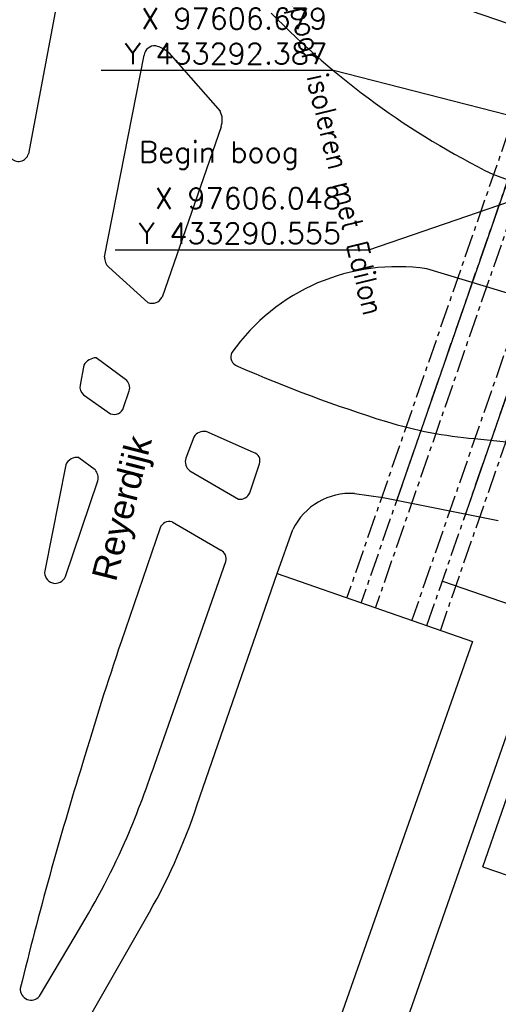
# Model space of a CAD drawing. Header units: millimetres. Extents: x 96940 to 101272, y 432237 to 434659.
# Tile 184 of 256: x 97579 to 97602, y 433251 to 433298. Entities that reach past the tile are written whole.
import ezdxf
from ezdxf.enums import TextEntityAlignment as Align

# ---------------------------------------------------------------- set-up
doc = ezdxf.new("R2010")
doc.units = ezdxf.units.MM
doc.linetypes.add('ACAD_ISO02W100', pattern=[15, 12, -3])
doc.linetypes.add('CENTER', pattern=[35.225022, 22.015639, -4.403128, 4.403128, -4.403128])
for name, color, linetype in [('As', 2, 'ACAD_ISO02W100'), ('Ondergrond_Nieuw_IP', 8, 'Continuous'), ('R_BN_T_N_Constructiecodes', 7, 'Continuous'), ('R_BN_T_N_Hartspoor', 1, 'CENTER'), ('R_BN_T_N_HOOGTELIJN', 7, 'Continuous'), ('R_BN_T_N_Kokersysteem_tekst', 7, 'Continuous')]:
    doc.layers.add(name, color=color, linetype=linetype)
doc.layers.add('R_BN_T_N_Coordinaten', color=7, linetype='Continuous', lineweight=25)
doc.styles.add('DSV_ARIAL', font='arial.ttf')
doc.styles.add('ISO', font='iso.shx')
doc.styles.get("Standard").update_dxf_attribs({"font": 'romans.shx'})
doc.dimstyles.new('RET 1-500', dxfattribs={"dimtxt": 1, "dimasz": 1, "dimexe": 0.3, "dimexo": 0, "dimgap": 0.3, "dimtad": 1, "dimdec": 3, "dimzin": 1, "dimtxsty": 'Standard', "dimcen": 0, "dimclrd": 1, "dimclre": 1, "dimclrt": 7, "dimaunit": 2, "dimadec": 4, "dimazin": 0, "dimtfac": 1, "dimtdec": 3, "dimtofl": 0, "dimtmove": 0, "dimatfit": 0, "dimfxl": 1, "dimarcsym": 0})

# ---------------------------------------------------------------- blocks, each defined once
blk = doc.blocks.new('Vernieuwingsgrens rechts boven')
at = {"layer": 'R_BN_T_N_Constructiecodes'}
blk.add_hatch(color=1, dxfattribs=at).paths.add_polyline_path([(-1.25, 5.312), (-1.25, 5), (-1.25, 4.687), (-2.5, 5)])
blk.add_hatch(color=1, dxfattribs=at).paths.add_polyline_path([(-1.25, 5.312), (-1.25, 5), (-1.25, 4.687), (-2.5, 5)])
blk.add_hatch(color=1, dxfattribs=at).paths.add_polyline_path([(-1.25, 5.312), (-1.25, 5), (-1.25, 4.687), (-2.5, 5)])
blk.add_hatch(color=1, dxfattribs=at).paths.add_polyline_path([(-1.25, 5.312), (-1.25, 5), (-1.25, 4.687), (-2.5, 5)])
at = {"layer": 'R_BN_T_N_Constructiecodes', "color": 7}
for p, q in [((16.918, 8.75), (2.5, 8.75)), ((2.5, 6.25), (2.5, 8.75)), ((16.918, 6.25), (16.918, 8.75)), ((0, 0), (0, 7.5)), ((0, 7.5), (2.5, 7.5)), ((16.918, 6.25), (2.5, 6.25)), ((-1.25, 5), (0, 5))]:
    blk.add_line(p, q, dxfattribs=at)
at = {"layer": 'R_BN_T_N_Constructiecodes'}
for p, q in [((-1.25, 5.312), (-2.5, 5)), ((-1.25, 5.312), (-1.25, 5)), ((-2.5, 5), (-1.25, 4.687)), ((-1.25, 5), (-1.25, 4.687))]:
    blk.add_line(p, q, dxfattribs=at)
at = {"layer": 'R_BN_T_N_Constructiecodes', "color": 1, "style": 'ISO'}
blk.add_text('Vernieuwingsgrens', height=1.35, dxfattribs=at).set_placement((3.003, 7.537), align=Align.MIDDLE_LEFT)
at = {"layer": 'R_BN_T_N_Constructiecodes', "style": 'ISO'}
blk.add_attdef('CODE', text='', height=1, dxfattribs=at).set_placement((-6.153, 5), align=Align.MIDDLE_LEFT)
blk = doc.blocks.new('Werkgrens rechts boven')
at = {"layer": 'R_BN_T_N_Constructiecodes'}
blk.add_hatch(color=1, dxfattribs=at).paths.add_polyline_path([(-1.25, 5.312), (-1.25, 5), (-1.25, 4.688), (-2.5, 5)])
blk.add_hatch(color=1, dxfattribs=at).paths.add_polyline_path([(-1.25, 5.312), (-1.25, 5), (-1.25, 4.688), (-2.5, 5)])
blk.add_hatch(color=1, dxfattribs=at).paths.add_polyline_path([(-1.25, 5.312), (-1.25, 5), (-1.25, 4.688), (-2.5, 5)])
blk.add_hatch(color=1, dxfattribs=at).paths.add_polyline_path([(-1.25, 5.312), (-1.25, 5), (-1.25, 4.688), (-2.5, 5)])
at = {"layer": 'R_BN_T_N_Constructiecodes', "color": 7}
for p, q in [((12.17, 8.75), (2.5, 8.75)), ((2.5, 6.25), (2.5, 8.75)), ((12.17, 6.25), (12.17, 8.75)), ((0, 0), (0, 7.5)), ((0, 7.5), (2.5, 7.5)), ((12.17, 6.25), (2.5, 6.25)), ((-1.25, 5), (0, 5))]:
    blk.add_line(p, q, dxfattribs=at)
at = {"layer": 'R_BN_T_N_Constructiecodes'}
for p, q in [((-1.25, 5.312), (-2.5, 5)), ((-1.25, 5.312), (-1.25, 5)), ((-2.5, 5), (-1.25, 4.688)), ((-1.25, 5), (-1.25, 4.688))]:
    blk.add_line(p, q, dxfattribs=at)
at = {"layer": 'R_BN_T_N_Constructiecodes', "color": 1, "style": 'ISO'}
blk.add_text('werkgrens', height=1.35, dxfattribs=at).set_placement((3.22, 7.628), align=Align.MIDDLE_LEFT)
at = {"layer": 'R_BN_T_N_Constructiecodes', "color": 7, "style": 'ISO'}
blk.add_attdef('CODE', text='', height=1, dxfattribs=at).set_placement((-6.153, 5), align=Align.MIDDLE_LEFT)

msp = doc.modelspace()

# ---------------------------------------------------------------- linework, layer by layer
at = {"layer": 'As'}
for points in [[(97628.0347, 433364.08818, -1.79248), (97626.20282, 433358.80282, -1.79694), (97624.38307, 433353.55299, -1.79819), (97622.724, 433348.75224, -1.82376), (97621.67315, 433345.7319, -1.83336), (97619.7661, 433340.23955, -1.8139), (97617.88885, 433334.83255, -1.81508), (97616.07994, 433329.61728, -1.83405), (97614.22186, 433324.24606, -1.81813), (97612.55067, 433319.42948, -1.79446), (97610.7776, 433314.29752, -1.78801), (97608.79088, 433308.57096, -1.78711), (97606.82434, 433302.92436, -1.80661), (97604.96062, 433297.51932, -1.80412), (97603.29031, 433292.70863, -1.80739), (97601.42549, 433287.329, -1.8134), (97600.11737, 433283.55214, -1.8079), (97598.52167, 433278.94376, -1.80699), (97597.23032, 433275.22145, -1.80393)], [(97600.4097, 433274.28669, -1.81864), (97602.10161, 433279.17159, -1.81929), (97603.8608, 433284.24161, -1.81816), (97605.40498, 433288.70106, -1.81631), (97607.21721, 433293.925, -1.80257), (97608.98084, 433299.01333, -1.80357), (97610.77494, 433304.1975, -1.80238), (97612.48399, 433309.1428, -1.78701), (97614.24883, 433314.24715, -1.79053), (97616.04663, 433319.43453, -1.80001), (97617.5951, 433323.88172, -1.8245), (97619.31989, 433328.88769, -1.83345), (97621.13165, 433334.10366, -1.81662), (97622.97751, 433339.40976, -1.81608), (97624.28452, 433343.07983, -1.83935), (97624.99245, 433345.2069, -1.83829), (97626.5217, 433349.59162, -1.80307), (97628.32527, 433354.76614, -1.78253), (97630.02047, 433359.63559, -1.77107), (97631.16318, 433362.92721, -1.75616)]]:
    msp.add_polyline3d(points, dxfattribs=at)
at = {"layer": 'Ondergrond_Nieuw_IP'}
for points in [[(97581.521, 433301.058), (97579.745, 433291.634)], [(97583.358, 433286.743), (97585.231, 433296.309)], [(97586.398, 433296.419), (97588.835, 433293.65)], [(97588.881, 433292.916), (97586.083, 433284.834)], [(97601.773, 433290.662), (97604.872, 433289.51), (97606.367, 433289.076)], [(97585.411, 433284.579), (97583.553, 433286.245)], [(97604.987, 433284.255), (97598.654, 433286.17)], [(97582.379, 433281.601), (97582.192, 433280.652)], [(97584.353, 433280.929), (97582.955, 433281.96)], [(97582.362, 433280.198), (97583.64, 433279.297)], [(97584.261, 433279.593), (97584.519, 433280.38)], [(97590.428, 433277.463), (97588.17, 433278.456)], [(97587.598, 433278.197), (97587.209, 433277.198)], [(97600.913, 433278.12), (97604.073, 433277.788)], [(97582.14, 433277.223), (97582.907, 433276.657)], [(97590.243, 433275.551), (97590.706, 433276.919)], [(97581.512, 433276.872), (97580.52, 433271.857)], [(97587.397, 433276.59), (97589.719, 433275.255)], [(97581.496, 433271.579), (97583.038, 433276.12)], [(97595.221, 433275.516), (97596.582, 433275.331), (97602.039, 433274.236)], [(97586.564, 433274.17), (97588.874, 433272.833)], [(97585.995, 433273.884), (97584.145, 433268.486)], [(97591.545, 433271.731), (97592.29, 433273.818)], [(97585.735, 433262.685), (97589.107, 433272.294)], [(97587.751, 433260.769), (97591.545, 433271.731)], [(97591.545, 433271.731), (97600.821, 433268.5)], [(97604.99, 433271.382), (97597.496, 433249.957), (97598.942, 433246.883)], [(97600.821, 433268.5), (97593.838, 433248.67), (97595.244, 433248.115), (97596.918, 433244.454)], [(97582.51, 433250.465), (97585.297, 433255.336)], [(97580.27, 433251.678), (97581.957, 433254.526)]]:
    msp.add_lwpolyline(points, dxfattribs=at)
for centre, radius, start, end in [((97618.74189, 433325.0334), 38.33192, 224.203588, 243.724812), ((97585.73214, 433296.24564), 0.50513, 83.99342, 172.794512), ((97585.46593, 433295.41793), 1.36781, 47.044314, 76.510354), ((97588.08799, 433293.23474), 0.85467, 338.102722, 29.069386), ((97579.27496, 433291.75627), 0.48569, 218.338032, 345.418924), ((97584.008, 433286.71034), 0.65082, 177.123651, 225.643619), ((97597.2369, 433276.69563), 9.57976, 81.493201, 144.87109), ((97585.61204, 433285.06217), 0.52332, 247.40859, 334.15134), ((97589.80221, 433281.99528), 0.45323, 152.008687, 252.510112), ((97582.99533, 433281.2537), 0.70745, 93.268364, 150.59923), ((97617.00317, 433344.00452), 68.16351, 246.355988, 252.6990734), ((97582.65352, 433280.56599), 0.46947, 169.443116, 231.613643), ((97584.06747, 433280.54307), 0.48008, 340.143329, 53.503938), ((97583.79982, 433279.76112), 0.49086, 250.998259, 339.9714), ((97602.69218, 433298.62079), 20.57785, 253.163567, 265.039966), ((97588.06607, 433277.9244), 0.54166, 78.937664, 149.784105), ((97590.31588, 433277.06267), 0.41573, 339.782781, 74.353956), ((97582.04421, 433276.65708), 0.57397, 80.393378, 158.009773), ((97587.75296, 433277.03313), 0.5684, 163.138536, 231.225783), ((97582.40633, 433276.25038), 0.64499, 348.337307, 39.081527), ((97589.80119, 433275.72131), 0.4735, 260.004183, 338.918767), ((97595.02503, 433272.4756), 3.04671, 86.312169, 153.857355), ((97586.4306, 433273.72639), 0.46323, 73.262842, 160.108674), ((97588.66577, 433272.42312), 0.45974, 343.688223, 63.067696), ((97581.02119, 433271.76432), 0.50969, 169.522829, 338.679443), ((97717.81433, 433222.85852), 141.24219, 161.1528699, 163.6139728), ((97756.01546, 433208.88293), 181.85335, 162.7849701, 166.2694309), ((97543.71774, 433276.59666), 44.26041, 336.505842, 341.680605), ((97561.08448, 433269.54313), 28.07292, 329.59696, 341.78716), ((97549.30327, 433274.7163), 38.39159, 328.270867, 335.756304), ((97579.87069, 433252.00123), 0.51373, 174.888414, 321.010829)]:
    msp.add_arc(centre, radius, start, end, dxfattribs=at)
at = {"layer": 'R_BN_T_N_Hartspoor', "ltscale": 0.05}
for p, q in [((97644.79464, 433412.43045), (97595.53233, 433270.34214)), ((97631.96903, 433377.6276), (97594.85442, 433270.57717)), ((97633.32485, 433377.15754), (97596.21025, 433270.10711)), ((97598.65318, 433269.25485), (97625.10155, 433345.48794)), ((97605.18275, 433290.36369), (97597.93316, 433269.50538)), ((97606.53846, 433289.89327), (97599.28862, 433269.03427))]:
    msp.add_line(p, q, dxfattribs=at)
at = {"layer": 'R_BN_T_N_HOOGTELIJN'}
msp.add_line((97581.0751, 433305.22668), (97607.90701, 433295.9336), dxfattribs=at)

# ---------------------------------------------------------------- block references
at = {"layer": 'R_BN_T_N_Constructiecodes', "color": 0, "linetype": 'ByBlock', "lineweight": -2, "rotation": 250.8636240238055}
msp.add_blockref('Vernieuwingsgrens rechts boven', (97605.89139, 433290.1178), dxfattribs=at).add_auto_attribs({'CODE': '826*'})
at = {"layer": 'R_BN_T_N_Constructiecodes', "color": 0, "linetype": 'ByBlock', "lineweight": -2}
ref = msp.add_blockref('Werkgrens rechts boven', (97599.38401, 433271.36134), dxfattribs=dict(at, rotation=250.8662548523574))
ref.add_attrib('CODE', 'Smeerinstallatie', dxfattribs={"color": 7, "height": 1, "rotation": 250.866255, "style": 'ISO'}).set_placement((97607.54467, 433281.26404), align=Align.MIDDLE_LEFT)

# ---------------------------------------------------------------- texts
at = {"layer": 'Ondergrond_Nieuw_IP', "style": 'DSV_ARIAL'}
msp.add_text('Reyerdijk', height=1.2, rotation=75.755258, dxfattribs=at).set_placement((97583.89144, 433271.28806))
at = {"layer": 'R_BN_T_N_Coordinaten', "color": 7}
msp.add_text('Begin boog', height=1, dxfattribs=at).set_placement((97584.99052, 433291.2204))
at = {"layer": 'R_BN_T_N_Coordinaten', "color": 7, "char_height": 1, "attachment_point": 9}
for s, insert in [('X 97606.679\\PY 433292.387', (97593.91401, 433295.87632)), ('X 97606.048\\PY 433290.555', (97594.57261, 433287.35444))]:
    msp.add_mtext(s, dxfattribs=dict(at, insert=insert))
at = {"layer": 'R_BN_T_N_Kokersysteem_tekst', "linetype": 'Continuous', "ltscale": 0.05, "width": 0.9}
msp.add_text('Alle objecten aan het spoor isoleren met Edilon', height=1, rotation=283.381093, dxfattribs=at).set_placement((97589.33112, 433312.59891), align=Align.MIDDLE_LEFT)

# ---------------------------------------------------------------- leaders
at = {"layer": 'R_BN_T_N_Coordinaten', "annotation_type": 0, "has_hookline": 1, "hookline_direction": 1, "text_width": 10.71429}
for points in [[(97606.67868, 433292.38705), (97594.21401, 433295.57632)], [(97606.05685, 433290.55166), (97595.87261, 433287.05444), (97594.87261, 433287.05444)]]:
    msp.add_leader(points, dimstyle='RET 1-500', override={"dimexe": 0, "dimzin": 0, "dimtofl": 1, "dimatfit": 2}, dxfattribs=at)

doc.saveas('drawing.dxf')
